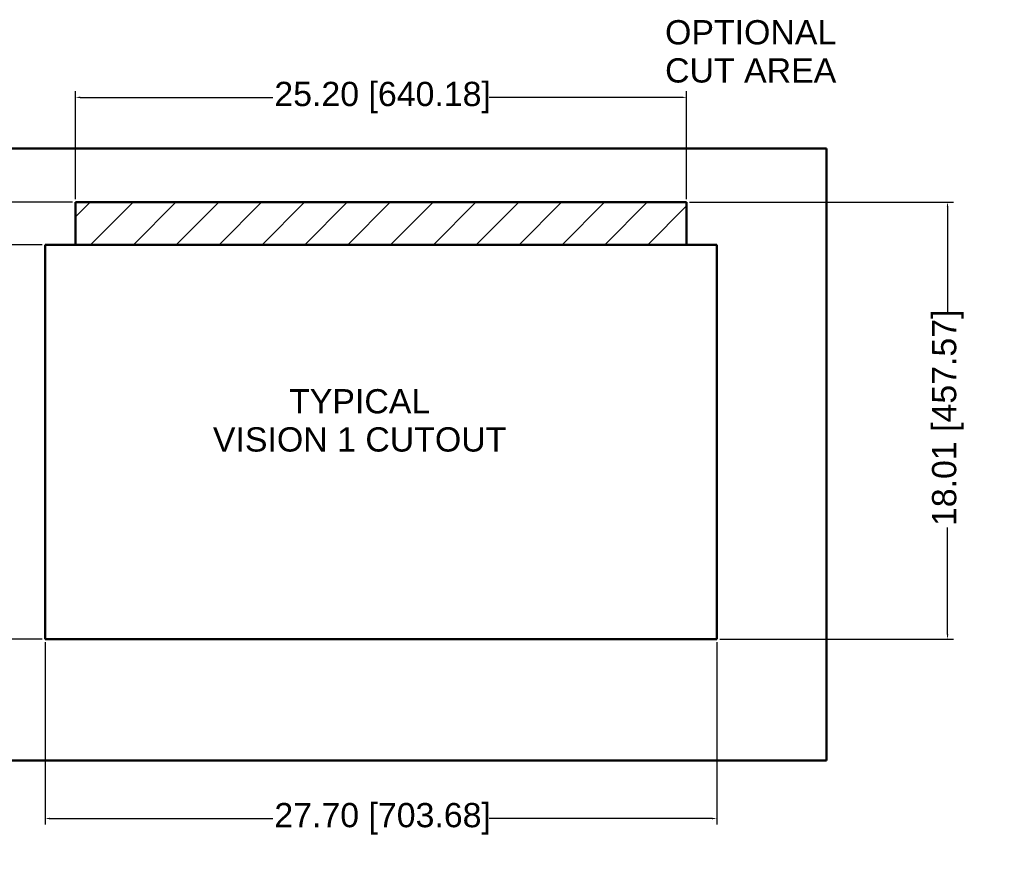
# Model space of a CAD drawing. Header units: inches. Extents: x 3.5 to 56.3, y 0.7 to 32.5.
# Tile 6 of 13: x 22.8 to 43.1, y 0.7 to 18.3. Entities that reach past the tile are written whole.
import ezdxf

# ---------------------------------------------------------------- set-up
doc = ezdxf.new("R2010")
doc.units = ezdxf.units.IN
doc.header["$MEASUREMENT"] = 0
for name, color, linetype, lineweight in [('Dimensions(ANSI)', 7, 'Continuous', 25), ('Hatch', 179, 'Continuous', 9), ('Sketch Geometry(ANSI)', 7, 'Continuous', 50), ('Symbols(ANSI)', 7, 'Continuous', 25), ('Visible Edges(ANSI)', 7, 'Continuous', 50)]:
    doc.layers.add(name, color=color, linetype=linetype, lineweight=lineweight)
doc.styles.add('Copy of DEFAULT-ANSI', font='arial.ttf')
doc.styles.add('Current-ANSI', font='arial.ttf')
doc.dimstyles.new('Copy of DEFAULT-ANSI-06', dxfattribs={"dimtxt": 0.5, "dimasz": 0.098425, "dimexe": 0.125, "dimexo": 0.0625, "dimgap": 0.031496, "dimtad": 0, "dimtih": 1, "dimtoh": 1, "dimrnd": 1e-08, "dimzin": 0, "dimdsep": 46, "dimtxsty": 'Copy of DEFAULT-ANSI', "dimcen": 0.09, "dimdle": 0.393701, "dimclrd": 179, "dimclre": 179, "dimclrt": 179, "dimadec": 0, "dimazin": 0, "dimtfac": 1, "dimtofl": 0, "dimtmove": 0, "dimatfit": 3, "dimfxl": 1, "dimtolj": 1, "dimtzin": 0, "dimlwd": 25, "dimlwe": 25, "dimarcsym": 0})

# ---------------------------------------------------------------- blocks, each defined once
blk = doc.blocks.new('*D9')
at = {"layer": 'Defpoints', "color": 0, "linetype": 'Continuous'}
for p in [(23.958, 16.701), (23.958, 14.537), (36.56, 14.537)]:
    blk.add_point(p, dxfattribs=at)
at = {"layer": 'Dimensions(ANSI)', "color": 179, "linetype": 'Continuous', "lineweight": 25}
for p, q in [((23.958, 14.599), (23.958, 16.826)), ((24.056, 16.701), (28.027, 16.701)), ((36.461, 16.701), (32.491, 16.701)), ((36.56, 14.599), (36.56, 16.826))]:
    blk.add_line(p, q, dxfattribs=at)
at = {"layer": 'Dimensions(ANSI)', "color": 179, "linetype": 'Continuous'}
for points in [[(24.056, 16.717), (24.056, 16.684), (23.958, 16.701)], [(36.461, 16.717), (36.461, 16.684), (36.56, 16.701)]]:
    blk.add_solid(points, dxfattribs=at)
at = {"layer": 'Dimensions(ANSI)', "color": 179, "linetype": 'Continuous', "lineweight": 25, "insert": (28.058, 17.021), "char_height": 0.5, "attachment_point": 1, "style": 'Copy of DEFAULT-ANSI'}
blk.add_mtext('\\A1;25.20 [640.18]', dxfattribs=at)
blk = doc.blocks.new('*D10')
at = {"layer": 'Defpoints', "color": 0, "linetype": 'Continuous'}
for p in [(19, 14.537), (23.958, 14.537), (23.333, 13.662)]:
    blk.add_point(p, dxfattribs=at)
at = {"layer": 'Dimensions(ANSI)', "color": 179, "linetype": 'Continuous', "lineweight": 25}
for p, q in [((23.895, 14.537), (18.875, 14.537)), ((19, 14.438), (19, 13.76)), ((23.27, 13.662), (18.875, 13.662)), ((19, 13.662), (19, 12.616))]:
    blk.add_line(p, q, dxfattribs=at)
at = {"layer": 'Dimensions(ANSI)', "color": 179, "linetype": 'Continuous'}
for points in [[(18.983, 14.438), (19.016, 14.438), (19, 14.537)], [(18.983, 13.76), (19.016, 13.76), (19, 13.662)]]:
    blk.add_solid(points, dxfattribs=at)
at = {"layer": 'Dimensions(ANSI)', "color": 179, "linetype": 'Continuous', "lineweight": 25, "insert": (18.679, 9.017), "char_height": 0.5, "attachment_point": 1, "rotation": 90, "style": 'Copy of DEFAULT-ANSI'}
blk.add_mtext('\\A1;1.75 [44.45]', dxfattribs=at)
blk = doc.blocks.new('*D11')
at = {"layer": 'Defpoints', "color": 0, "linetype": 'Continuous'}
for p in [(36.56, 14.537), (37.185, 5.529), (41.942, 5.529)]:
    blk.add_point(p, dxfattribs=at)
at = {"layer": 'Dimensions(ANSI)', "color": 179, "linetype": 'Continuous', "lineweight": 25}
for p, q in [((36.622, 14.537), (42.067, 14.537)), ((41.942, 14.438), (41.942, 12.237)), ((41.942, 5.628), (41.942, 7.829)), ((37.247, 5.529), (42.067, 5.529))]:
    blk.add_line(p, q, dxfattribs=at)
at = {"layer": 'Dimensions(ANSI)', "color": 179, "linetype": 'Continuous'}
for points in [[(41.926, 14.438), (41.959, 14.438), (41.942, 14.537)], [(41.926, 5.628), (41.959, 5.628), (41.942, 5.529)]]:
    blk.add_solid(points, dxfattribs=at)
at = {"layer": 'Dimensions(ANSI)', "color": 179, "linetype": 'Continuous', "lineweight": 25, "insert": (41.622, 7.86), "char_height": 0.5, "attachment_point": 1, "rotation": 90, "style": 'Copy of DEFAULT-ANSI'}
blk.add_mtext('\\A1;18.01 [457.57]', dxfattribs=at)
blk = doc.blocks.new('*D12')
at = {"layer": 'Defpoints', "color": 0, "linetype": 'Continuous'}
for p in [(23.333, 5.529), (37.185, 5.529), (23.333, 1.828)]:
    blk.add_point(p, dxfattribs=at)
at = {"layer": 'Dimensions(ANSI)', "color": 179, "linetype": 'Continuous', "lineweight": 25}
for p, q in [((23.333, 5.467), (23.333, 1.703)), ((37.185, 5.467), (37.185, 1.703)), ((23.431, 1.828), (28.027, 1.828)), ((37.086, 1.828), (32.491, 1.828))]:
    blk.add_line(p, q, dxfattribs=at)
at = {"layer": 'Dimensions(ANSI)', "color": 179, "linetype": 'Continuous'}
for points in [[(23.431, 1.845), (23.431, 1.812), (23.333, 1.828)], [(37.086, 1.845), (37.086, 1.812), (37.185, 1.828)]]:
    blk.add_solid(points, dxfattribs=at)
at = {"layer": 'Dimensions(ANSI)', "color": 179, "linetype": 'Continuous', "lineweight": 25, "insert": (28.058, 2.149), "char_height": 0.5, "attachment_point": 1, "style": 'Copy of DEFAULT-ANSI'}
blk.add_mtext('\\A1;27.70 [703.68]', dxfattribs=at)
blk = doc.blocks.new('*D13')
at = {"layer": 'Defpoints', "color": 0, "linetype": 'Continuous'}
for p in [(20.104, 13.662), (23.333, 13.662), (23.333, 5.529)]:
    blk.add_point(p, dxfattribs=at)
at = {"layer": 'Dimensions(ANSI)', "color": 179, "linetype": 'Continuous', "lineweight": 25}
for p, q in [((23.27, 13.662), (19.979, 13.662)), ((20.104, 13.563), (20.104, 11.799)), ((20.104, 5.628), (20.104, 7.391)), ((23.27, 5.529), (19.979, 5.529))]:
    blk.add_line(p, q, dxfattribs=at)
at = {"layer": 'Dimensions(ANSI)', "color": 179, "linetype": 'Continuous'}
for points in [[(20.088, 13.563), (20.121, 13.563), (20.104, 13.662)], [(20.088, 5.628), (20.121, 5.628), (20.104, 5.529)]]:
    blk.add_solid(points, dxfattribs=at)
at = {"layer": 'Dimensions(ANSI)', "color": 179, "linetype": 'Continuous', "lineweight": 25, "insert": (19.784, 7.423), "char_height": 0.5, "attachment_point": 1, "rotation": 90, "style": 'Copy of DEFAULT-ANSI'}
blk.add_mtext('\\A1;16.26 [413.12]', dxfattribs=at)

msp = doc.modelspace()

# ---------------------------------------------------------------- hatches: boundary and pattern name
at = {"layer": 'Hatch'}
h = msp.add_hatch(dxfattribs=at)
h.set_pattern_fill('ANSI31', color=256, scale=5, style=0)
h.paths.add_polyline_path([(36.5597, 14.5366), (36.5597, 13.6616), (23.9577, 13.6616), (23.9577, 14.5366)])

# ---------------------------------------------------------------- linework, layer by layer
at = {"layer": 'Sketch Geometry(ANSI)'}
for p, q in [((23.9577, 14.5366), (36.5597, 14.5366)), ((23.9577, 13.6616), (23.9577, 14.5366)), ((36.5597, 14.5366), (36.5597, 13.6616)), ((36.5597, 13.6616), (23.9577, 13.6616))]:
    msp.add_line(p, q, dxfattribs=at)
at = {"layer": 'Visible Edges(ANSI)'}
for p, q in [((21.2252, 15.6487), (39.4427, 15.6487)), ((39.4427, 15.6487), (39.4427, 3.0227)), ((23.9577, 13.6616), (23.9577, 14.5366)), ((23.9577, 14.5366), (36.5597, 14.5366)), ((36.5597, 14.5366), (36.5597, 13.6616)), ((23.3327, 5.5292), (23.3327, 13.6616)), ((23.3327, 13.6616), (23.9577, 13.6616)), ((36.5597, 13.6616), (37.1847, 13.6616)), ((37.1847, 13.6616), (37.1847, 5.5292)), ((37.1847, 5.5292), (23.3327, 5.5292)), ((39.4427, 3.0227), (21.2252, 3.0227))]:
    msp.add_line(p, q, dxfattribs=at)

# ---------------------------------------------------------------- texts
at = {"layer": 'Symbols(ANSI)', "color": 179, "insert": (36.1162, 18.2934), "char_height": 0.5, "width": 3.53468, "attachment_point": 1, "line_spacing_factor": 0.944221, "style": 'Copy of DEFAULT-ANSI'}
msp.add_mtext('{OPTIONAL\\PCUT AREA}', dxfattribs=at)
at = {"layer": 'Symbols(ANSI)', "color": 7, "insert": (29.8174, 10.0362), "char_height": 0.5, "width": 6.055259, "attachment_point": 5, "line_spacing_factor": 0.944221, "style": 'Current-ANSI'}
msp.add_mtext('{\\fArial|b0|i0;\\H0.5000;TYPICAL \\PVISION 1 CUTOUT}', dxfattribs=at)

# ---------------------------------------------------------------- dimensions: what is measured, and where the dimension line sits
at = {"layer": 'Dimensions(ANSI)', "color": 179, "linetype": 'Continuous', "lineweight": 25}
for base, p1, p2, angle, override, picture, middle in [((23.9577, 16.7009), (36.5597, 14.5366), (23.9577, 14.5366), 180, {"dimtih": 0, "dimtoh": 0, "dimdec": 2, "dimlfac": 2, "dimtp": 0, "dimtm": 0, "dimtdec": 2, "dimatfit": 1}, '*D9', (30.2587, 16.7009)), ((18.9996, 14.5366), (23.3327, 13.6616), (23.9577, 14.5366), 270, {"dimtih": 0, "dimtoh": 0, "dimdec": 2, "dimlfac": 2, "dimtp": 0, "dimtm": 0, "dimtdec": 2, "dimatfit": 2}, '*D10', (18.9996, 10.8009)), ((41.9423, 5.5292), (36.5597, 14.5366), (37.1847, 5.5292), 270, {"dimtih": 0, "dimtoh": 0, "dimdec": 2, "dimlfac": 2, "dimtp": 0, "dimtm": 0, "dimtdec": 2, "dimatfit": 1}, '*D11', (41.9423, 10.0329)), ((20.1044, 13.6616), (23.3327, 5.5292), (23.3327, 13.6616), 90, {"dimtih": 0, "dimtoh": 0, "dimdec": 2, "dimlfac": 2, "dimtp": 0, "dimtm": 0, "dimtdec": 2, "dimatfit": 1}, '*D13', (20.1044, 9.5954)), ((23.3327, 1.8284), (37.1847, 5.5292), (23.3327, 5.5292), 180, {"dimtih": 0, "dimtoh": 0, "dimdec": 2, "dimlfac": 2, "dimtp": 0, "dimtm": 0, "dimtdec": 2, "dimatfit": 1}, '*D12', (30.2587, 1.8284))]:
    dim = msp.add_linear_dim(base=base, p1=p1, p2=p2, angle=angle, dimstyle='Copy of DEFAULT-ANSI-06', override=override, dxfattribs=at)
    dim.commit()
    dim.dimension.update_dxf_attribs({"geometry": picture, "text_midpoint": middle, "dimtype": 160})

doc.saveas('drawing.dxf')
